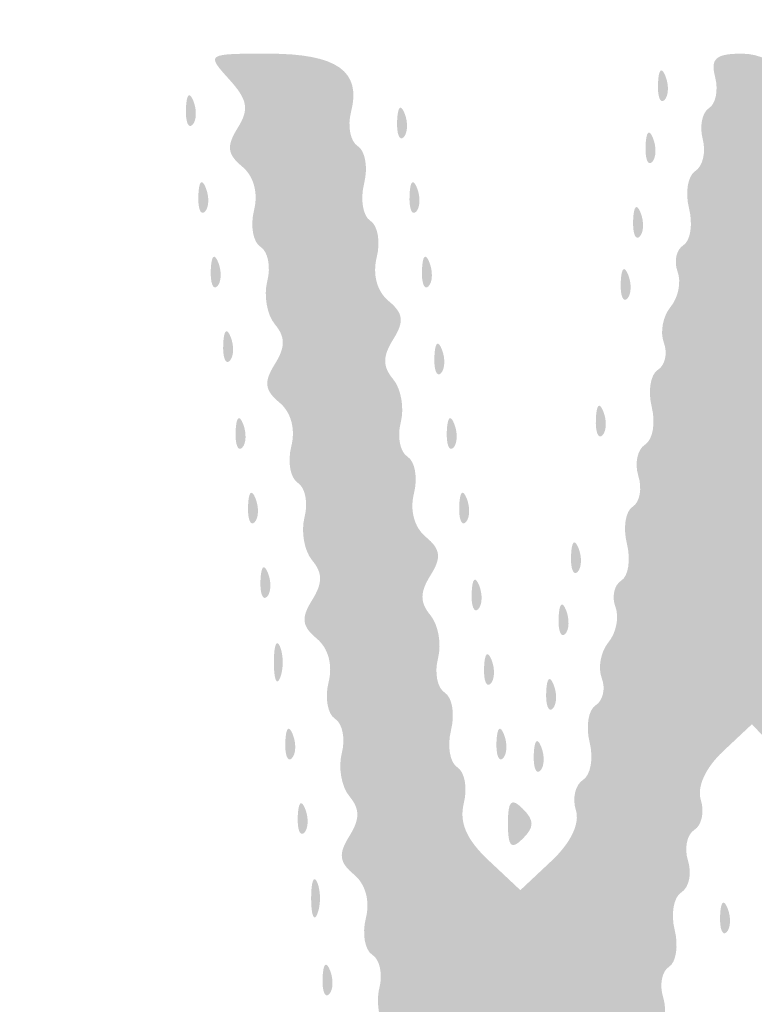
# Model space of a CAD drawing. Header units: inches. Extents: x -0.5 to 0.5, y -0.25 to 0.25.
# Tile 7 of 11: x 0.0116 to 0.0659, y 0.0757 to 0.1484. Entities that reach past the tile are written whole.
import ezdxf

# ---------------------------------------------------------------- set-up
doc = ezdxf.new("R2010")
doc.units = ezdxf.units.IN
doc.header["$MEASUREMENT"] = 0

msp = doc.modelspace()

# ---------------------------------------------------------------- hatches: boundary and pattern name
h = msp.add_hatch(color=7)
edge = h.paths.add_edge_path()
edge.add_spline(control_points=[(-0.465222, -0.249081), (-0.472662, -0.247598), (-0.482973, -0.242491), (-0.486813, -0.238387), (-0.490572, -0.23437), (-0.49569, -0.226856), (-0.497025, -0.223394), (-0.499893, -0.215956), (-0.5, -0.207898), (-0.5, 0.000939), (-0.5, 0.207199), (-0.499962, 0.211781), (-0.498202, 0.218664), (-0.495931, 0.227543), (-0.493097, 0.232374), (-0.486429, 0.238734), (-0.480047, 0.244822), (-0.477234, 0.246351), (-0.468148, 0.248675), (-0.461286, 0.25043), (-0.453751, 0.250459), (0.000736, 0.250459)], knot_values=[0, 0, 0, 0, 1, 1, 1, 2, 2, 2, 3, 3, 3, 4, 4, 4, 5, 5, 5, 6, 6, 6, 7, 7, 7, 7], degree=3, periodic=0)
edge.add_line((0.000736, 0.250459), (0.462646, 0.250459))
edge.add_line((0.462646, 0.250459), (0.469167, 0.248534))
edge.add_spline(control_points=[(0.469167, 0.248534), (0.477304, 0.246133), (0.480816, 0.244087), (0.486968, 0.238164), (0.493227, 0.232137), (0.495977, 0.227363), (0.498202, 0.218664), (0.499962, 0.211781), (0.5, 0.2072), (0.5, 0.001075), (0.5, -0.148444), (0.499706, -0.211233), (0.498986, -0.215521), (0.497, -0.227344), (0.488501, -0.238784), (0.477247, -0.244783), (0.465739, -0.250916), (0.504116, -0.250467), (-0.000769, -0.250373), (-0.375409, -0.250302), (-0.460279, -0.250066), (-0.465222, -0.249081)], knot_values=[0, 0, 0, 0, 1, 1, 1, 2, 2, 2, 3, 3, 3, 4, 4, 4, 5, 5, 5, 6, 6, 6, 7, 7, 7, 7], degree=3, periodic=0)
edge = h.paths.add_edge_path(flags=0)
edge.add_spline(control_points=[(0.464626, -0.247287), (0.472663, -0.245749), (0.481088, -0.241589), (0.486186, -0.236642), (0.491251, -0.231727), (0.495949, -0.222677), (0.497151, -0.215521), (0.497871, -0.211233), (0.498165, -0.148444), (0.498165, 0.001075), (0.498165, 0.2072), (0.498127, 0.211781), (0.496367, 0.218664), (0.494223, 0.227048), (0.491382, 0.232166), (0.486053, 0.237244), (0.480794, 0.242257), (0.476973, 0.244396), (0.469167, 0.2467)], knot_values=[0, 0, 0, 0, 1, 1, 1, 2, 2, 2, 3, 3, 3, 4, 4, 4, 5, 5, 5, 6, 6, 6, 6], degree=3, periodic=0)
edge.add_line((0.469167, 0.2467), (0.462646, 0.248624))
edge.add_line((0.462646, 0.248624), (0.000736, 0.248624))
edge.add_spline(control_points=[(0.000736, 0.248624), (-0.453751, 0.248624), (-0.461286, 0.248595), (-0.468148, 0.24684), (-0.476915, 0.244598), (-0.479912, 0.243044), (-0.485435, 0.237878), (-0.491205, 0.232481), (-0.494163, 0.227282), (-0.496367, 0.218664), (-0.498127, 0.211781), (-0.498165, 0.207199), (-0.498165, 0.000939), (-0.498165, -0.207898), (-0.498058, -0.215956), (-0.49519, -0.223394), (-0.494029, -0.226404), (-0.488972, -0.234063), (-0.485891, -0.237478), (-0.482959, -0.240728), (-0.472042, -0.245887), (-0.465222, -0.247246), (-0.460279, -0.248231), (-0.375409, -0.248467), (-0.000769, -0.248538), (0.397228, -0.248612), (0.458558, -0.248448), (0.464626, -0.247287)], knot_values=[0, 0, 0, 0, 1, 1, 1, 2, 2, 2, 3, 3, 3, 4, 4, 4, 5, 5, 5, 6, 6, 6, 7, 7, 7, 8, 8, 8, 9, 9, 9, 9], degree=3, periodic=0)
h = msp.add_hatch(color=7)
edge = h.paths.add_edge_path()
edge.add_spline(control_points=[(0.044661, 0.036594), (0.04491, 0.037546), (0.044664, 0.038603), (0.044113, 0.038944), (0.043563, 0.039284), (0.043347, 0.040496), (0.043634, 0.041638), (0.043959, 0.042936), (0.043612, 0.044164), (0.042708, 0.044915), (0.041563, 0.045865), (0.041491, 0.046391), (0.042365, 0.047444), (0.043191, 0.04844), (0.043209, 0.049187), (0.042434, 0.050427), (0.041866, 0.051338), (0.041617, 0.052909), (0.041881, 0.053919), (0.042146, 0.05493), (0.041911, 0.056035), (0.041361, 0.056375), (0.040811, 0.056715), (0.040595, 0.057927), (0.040881, 0.059069), (0.041207, 0.060367), (0.04086, 0.061595), (0.039956, 0.062346), (0.038843, 0.06327), (0.038753, 0.063839), (0.039565, 0.064818), (0.040376, 0.065795), (0.040276, 0.06647), (0.03913, 0.067736), (0.037963, 0.069025), (0.037881, 0.069624), (0.038751, 0.070494), (0.039601, 0.071344), (0.039612, 0.072007), (0.038797, 0.073312), (0.038211, 0.07425), (0.037947, 0.075845), (0.038212, 0.076855), (0.038476, 0.077865), (0.038242, 0.07897), (0.037691, 0.07931), (0.037141, 0.079651), (0.036925, 0.080863), (0.037212, 0.082005), (0.037532, 0.083282), (0.037196, 0.084526), (0.036339, 0.085238), (0.035242, 0.086148), (0.035169, 0.086754), (0.035995, 0.088077), (0.036784, 0.089341), (0.036784, 0.090075), (0.035992, 0.091028), (0.035413, 0.091726), (0.035164, 0.093158), (0.035439, 0.09421), (0.035715, 0.095262), (0.035489, 0.096402), (0.034939, 0.096742), (0.034389, 0.097082), (0.034173, 0.098294), (0.034459, 0.099436), (0.03478, 0.100713), (0.034444, 0.101958), (0.033586, 0.102669), (0.03249, 0.103579), (0.032416, 0.104185), (0.033243, 0.105508), (0.034032, 0.106772), (0.034031, 0.107506), (0.03324, 0.108459), (0.032661, 0.109157), (0.032412, 0.110589), (0.032687, 0.111641), (0.032962, 0.112694), (0.032737, 0.113833), (0.032187, 0.114173), (0.031636, 0.114513), (0.03142, 0.115726), (0.031707, 0.116867), (0.032028, 0.118145), (0.031692, 0.119389), (0.030834, 0.1201), (0.029737, 0.12101), (0.029664, 0.121616), (0.03049, 0.12294), (0.03128, 0.124204), (0.031279, 0.124937), (0.030488, 0.125891), (0.029909, 0.126589), (0.02966, 0.128021), (0.029935, 0.129073), (0.03021, 0.130125), (0.029985, 0.131264), (0.029434, 0.131604), (0.028884, 0.131944), (0.028668, 0.133157), (0.028955, 0.134299), (0.029275, 0.135576), (0.028939, 0.13682), (0.028082, 0.137532), (0.026977, 0.138449), (0.026909, 0.139042), (0.027753, 0.140394), (0.028612, 0.14177), (0.028488, 0.142463), (0.027111, 0.143985), (0.02541, 0.145865), (0.02542, 0.145872), (0.030021, 0.145872), (0.035078, 0.145872), (0.036908, 0.144581), (0.03612, 0.14157), (0.035845, 0.140517), (0.03607, 0.139378), (0.036621, 0.139038), (0.037171, 0.138698), (0.03738, 0.137458), (0.037085, 0.136282), (0.03679, 0.135107), (0.036996, 0.133868), (0.037544, 0.13353), (0.038091, 0.133192), (0.038304, 0.131981), (0.038018, 0.130839), (0.037697, 0.129562), (0.038033, 0.128318), (0.038891, 0.127606), (0.039987, 0.126696), (0.040061, 0.12609), (0.039234, 0.124767), (0.038445, 0.123503), (0.038446, 0.122769), (0.039237, 0.121816), (0.039816, 0.121118), (0.040065, 0.119686), (0.03979, 0.118634), (0.039515, 0.117582), (0.03974, 0.116443), (0.04029, 0.116102), (0.040841, 0.115762), (0.041057, 0.11455), (0.04077, 0.113408), (0.04045, 0.112131), (0.040785, 0.110887), (0.041643, 0.110175), (0.04274, 0.109265), (0.042813, 0.108659), (0.041987, 0.107336), (0.041197, 0.106072), (0.041198, 0.105338), (0.041989, 0.104385), (0.042569, 0.103687), (0.042817, 0.102255), (0.042542, 0.101203), (0.042267, 0.10015), (0.042492, 0.099011), (0.043043, 0.098671), (0.043593, 0.098331), (0.043802, 0.097091), (0.043507, 0.095915), (0.043212, 0.09474), (0.043418, 0.093501), (0.043966, 0.093163), (0.044513, 0.092825), (0.044731, 0.091634), (0.044451, 0.090516), (0.044092, 0.089088), (0.044637, 0.087829), (0.046282, 0.086284)], knot_values=[0, 0, 0, 0, 1, 1, 1, 2, 2, 2, 3, 3, 3, 4, 4, 4, 5, 5, 5, 6, 6, 6, 7, 7, 7, 8, 8, 8, 9, 9, 9, 10, 10, 10, 11, 11, 11, 12, 12, 12, 13, 13, 13, 14, 14, 14, 15, 15, 15, 16, 16, 16, 17, 17, 17, 18, 18, 18, 19, 19, 19, 20, 20, 20, 21, 21, 21, 22, 22, 22, 23, 23, 23, 24, 24, 24, 25, 25, 25, 26, 26, 26, 27, 27, 27, 28, 28, 28, 29, 29, 29, 30, 30, 30, 31, 31, 31, 32, 32, 32, 33, 33, 33, 34, 34, 34, 35, 35, 35, 36, 36, 36, 37, 37, 37, 38, 38, 38, 39, 39, 39, 40, 40, 40, 41, 41, 41, 42, 42, 42, 43, 43, 43, 44, 44, 44, 45, 45, 45, 46, 46, 46, 47, 47, 47, 48, 48, 48, 49, 49, 49, 50, 50, 50, 51, 51, 51, 52, 52, 52, 53, 53, 53, 54, 54, 54, 55, 55, 55, 56, 56, 56, 57, 57, 57, 58, 58, 58, 58], degree=3, periodic=0)
edge.add_line((0.046282, 0.086284), (0.048624, 0.084084))
edge.add_line((0.048624, 0.084084), (0.050926, 0.086247))
edge.add_spline(control_points=[(0.050926, 0.086247), (0.052351, 0.087585), (0.053036, 0.089015), (0.052723, 0.089999), (0.052446, 0.090873), (0.052682, 0.091875), (0.053248, 0.092225), (0.053814, 0.092575), (0.054036, 0.093822), (0.053741, 0.094998), (0.053446, 0.096173), (0.053647, 0.097409), (0.054188, 0.097743), (0.054728, 0.098077), (0.054929, 0.098981), (0.054634, 0.09975), (0.054338, 0.10052), (0.054563, 0.101712), (0.055133, 0.102398), (0.055702, 0.103085), (0.055934, 0.104258), (0.055647, 0.105005), (0.055361, 0.105752), (0.055554, 0.106628), (0.056078, 0.106951), (0.056601, 0.107275), (0.056788, 0.108501), (0.056493, 0.109677), (0.056198, 0.110852), (0.056388, 0.112081), (0.056915, 0.112406), (0.057442, 0.112732), (0.057633, 0.113755), (0.057339, 0.114679), (0.057046, 0.115603), (0.057269, 0.116646), (0.057835, 0.116995), (0.058401, 0.117345), (0.058623, 0.118593), (0.058328, 0.119769), (0.058033, 0.120944), (0.058234, 0.122179), (0.058775, 0.122514), (0.059316, 0.122848), (0.059516, 0.123751), (0.059221, 0.124521), (0.058926, 0.125291), (0.05915, 0.126482), (0.05972, 0.127169), (0.06029, 0.127855), (0.060521, 0.129028), (0.060234, 0.129775), (0.059948, 0.130523), (0.060141, 0.131399), (0.060665, 0.131722), (0.061188, 0.132046), (0.061375, 0.133272), (0.06108, 0.134448), (0.060785, 0.135623), (0.060994, 0.136863), (0.061544, 0.137203), (0.062095, 0.137543), (0.062342, 0.1386), (0.062093, 0.139552), (0.061844, 0.140504), (0.06205, 0.141536), (0.062551, 0.141846), (0.063053, 0.142155), (0.063259, 0.143188), (0.06301, 0.14414), (0.06265, 0.145517), (0.063058, 0.145872), (0.065003, 0.145872), (0.067674, 0.145872), (0.070018, 0.143117), (0.069189, 0.140955), (0.06891, 0.140229), (0.069125, 0.139362), (0.069666, 0.139027), (0.070206, 0.138693), (0.070408, 0.137458), (0.070113, 0.136282), (0.069817, 0.135107), (0.070024, 0.133868), (0.070571, 0.13353), (0.071119, 0.133192), (0.071325, 0.131953), (0.07103, 0.130778), (0.070735, 0.129602), (0.070957, 0.128354), (0.071523, 0.128005), (0.072089, 0.127655), (0.072312, 0.126612), (0.072018, 0.125688), (0.071725, 0.124764), (0.071916, 0.123741), (0.072443, 0.123415), (0.07297, 0.12309), (0.07316, 0.121862), (0.072865, 0.120686), (0.07257, 0.119511), (0.072776, 0.118272), (0.073324, 0.117934), (0.073871, 0.117596), (0.074077, 0.116357), (0.073782, 0.115181), (0.073487, 0.114006), (0.073674, 0.11278), (0.074198, 0.112456), (0.074721, 0.112133), (0.074915, 0.111257), (0.074628, 0.110509), (0.074341, 0.109762), (0.074573, 0.108589), (0.075143, 0.107903), (0.075712, 0.107216), (0.075919, 0.105978), (0.075601, 0.10515), (0.075284, 0.104323), (0.07549, 0.103085), (0.07606, 0.102398), (0.07663, 0.101712), (0.076854, 0.10052), (0.076559, 0.09975), (0.076263, 0.098981), (0.076464, 0.098077), (0.077005, 0.097743), (0.077546, 0.097409), (0.077747, 0.096173), (0.077452, 0.094998), (0.077157, 0.093822), (0.077379, 0.092575), (0.077945, 0.092225), (0.078511, 0.091875), (0.078712, 0.090763), (0.078391, 0.089753), (0.078001, 0.088523), (0.078498, 0.087183), (0.079899, 0.085692)], knot_values=[0, 0, 0, 0, 1, 1, 1, 2, 2, 2, 3, 3, 3, 4, 4, 4, 5, 5, 5, 6, 6, 6, 7, 7, 7, 8, 8, 8, 9, 9, 9, 10, 10, 10, 11, 11, 11, 12, 12, 12, 13, 13, 13, 14, 14, 14, 15, 15, 15, 16, 16, 16, 17, 17, 17, 18, 18, 18, 19, 19, 19, 20, 20, 20, 21, 21, 21, 22, 22, 22, 23, 23, 23, 24, 24, 24, 25, 25, 25, 26, 26, 26, 27, 27, 27, 28, 28, 28, 29, 29, 29, 30, 30, 30, 31, 31, 31, 32, 32, 32, 33, 33, 33, 34, 34, 34, 35, 35, 35, 36, 36, 36, 37, 37, 37, 38, 38, 38, 39, 39, 39, 40, 40, 40, 41, 41, 41, 42, 42, 42, 43, 43, 43, 44, 44, 44, 45, 45, 45, 46, 46, 46, 46], degree=3, periodic=0)
edge.add_line((0.079899, 0.085692), (0.081989, 0.083467))
edge.add_line((0.081989, 0.083467), (0.084618, 0.085985))
edge.add_spline(control_points=[(0.084618, 0.085985), (0.086499, 0.087787), (0.087102, 0.089079), (0.086739, 0.090526), (0.08646, 0.091638), (0.08668, 0.092825), (0.087227, 0.093163), (0.087774, 0.093501), (0.087981, 0.09474), (0.087686, 0.095915), (0.087391, 0.097091), (0.087597, 0.098329), (0.088144, 0.098668), (0.088692, 0.099006), (0.088898, 0.100245), (0.088603, 0.10142), (0.088308, 0.102596), (0.088514, 0.103834), (0.089062, 0.104172), (0.089609, 0.104511), (0.089816, 0.105749), (0.089521, 0.106925), (0.089225, 0.1081), (0.089432, 0.109339), (0.089979, 0.109677), (0.090527, 0.110015), (0.090733, 0.111254), (0.090438, 0.112429), (0.090143, 0.113605), (0.090349, 0.114843), (0.090897, 0.115181), (0.091444, 0.11552), (0.09165, 0.116758), (0.091355, 0.117934), (0.09106, 0.119109), (0.091267, 0.120348), (0.091814, 0.120686), (0.092361, 0.121024), (0.092568, 0.122263), (0.092273, 0.123438), (0.091978, 0.124614), (0.092184, 0.125852), (0.092732, 0.126191), (0.093279, 0.126529), (0.093485, 0.127767), (0.09319, 0.128943), (0.092895, 0.130118), (0.093102, 0.131357), (0.093649, 0.131695), (0.094196, 0.132034), (0.094403, 0.133272), (0.094108, 0.134448), (0.093813, 0.135623), (0.094022, 0.136863), (0.094572, 0.137203), (0.095122, 0.137543), (0.095369, 0.138601), (0.09512, 0.139552), (0.094871, 0.140504), (0.095145, 0.142312), (0.095728, 0.14357), (0.096552, 0.145347), (0.097483, 0.145859), (0.099899, 0.145864), (0.103947, 0.145874), (0.10603, 0.143398), (0.103932, 0.141072), (0.102832, 0.139854), (0.102745, 0.139188), (0.103554, 0.138212), (0.104367, 0.137234), (0.104276, 0.136664), (0.103163, 0.13574), (0.102259, 0.13499), (0.101912, 0.133761), (0.102238, 0.132464), (0.102525, 0.131322), (0.102311, 0.130111), (0.101764, 0.129773), (0.101217, 0.129434), (0.10101, 0.128196), (0.101305, 0.12702), (0.1016, 0.125845), (0.101391, 0.124605), (0.100841, 0.124265), (0.10029, 0.123924), (0.100056, 0.122819), (0.100321, 0.121809), (0.100585, 0.120799), (0.100321, 0.119204), (0.099735, 0.118266), (0.09892, 0.116961), (0.098931, 0.116298), (0.099781, 0.115448), (0.100651, 0.114578), (0.100569, 0.11398), (0.099402, 0.11269), (0.098256, 0.111424), (0.098156, 0.11075), (0.098967, 0.109772), (0.099779, 0.108793), (0.099689, 0.108224), (0.098576, 0.1073), (0.097672, 0.10655), (0.097325, 0.105321), (0.097651, 0.104023), (0.097937, 0.102882), (0.097724, 0.101671), (0.097177, 0.101332), (0.096629, 0.100994), (0.096423, 0.099755), (0.096718, 0.09858), (0.097013, 0.097404), (0.096807, 0.096166), (0.096259, 0.095828), (0.095712, 0.095489), (0.095506, 0.094251), (0.095801, 0.093075), (0.096096, 0.0919), (0.095889, 0.090661), (0.095342, 0.090323), (0.094795, 0.089985), (0.094588, 0.088746), (0.094883, 0.087571), (0.095178, 0.086395), (0.094969, 0.085155), (0.094419, 0.084815), (0.093868, 0.084475), (0.093643, 0.083336), (0.093918, 0.082284), (0.094194, 0.081232), (0.093945, 0.0798), (0.093365, 0.079102), (0.092574, 0.078148), (0.092573, 0.077415), (0.093363, 0.076151), (0.094189, 0.074827), (0.094116, 0.074222), (0.093019, 0.073311), (0.092162, 0.0726), (0.091826, 0.071356), (0.092146, 0.070078), (0.092433, 0.068937), (0.092219, 0.067726), (0.091672, 0.067387), (0.091125, 0.067049), (0.090918, 0.065811), (0.091213, 0.064635), (0.091508, 0.06346), (0.091302, 0.062221), (0.090755, 0.061883), (0.090207, 0.061544), (0.090001, 0.060306), (0.090296, 0.05913), (0.090591, 0.057955), (0.090382, 0.056715), (0.089832, 0.056375), (0.089281, 0.056035), (0.089047, 0.05493), (0.089311, 0.053919), (0.089576, 0.052909), (0.089312, 0.051314), (0.088726, 0.050376), (0.087911, 0.049071), (0.087922, 0.048408), (0.088772, 0.047558), (0.089642, 0.046688), (0.08956, 0.04609), (0.088393, 0.0448), (0.087247, 0.043534), (0.087147, 0.04286), (0.087958, 0.041882), (0.08877, 0.040903), (0.088679, 0.040333), (0.087562, 0.039406), (0.086764, 0.038744), (0.086307, 0.03745), (0.086548, 0.036532), (0.086931, 0.035065), (0.086364, 0.034862), (0.081882, 0.034862), (0.07687, 0.034862), (0.076809, 0.034894), (0.078409, 0.036663), (0.079486, 0.037852), (0.079796, 0.03902), (0.079324, 0.040103), (0.078931, 0.041005), (0.0787, 0.04229), (0.07881, 0.042958), (0.078921, 0.043626), (0.078566, 0.044709), (0.078022, 0.045365), (0.077478, 0.04602), (0.077274, 0.047186), (0.07757, 0.047956), (0.077865, 0.048726), (0.077664, 0.049629), (0.077123, 0.049963), (0.076583, 0.050298), (0.076381, 0.051533), (0.076676, 0.052708), (0.076972, 0.053884), (0.07675, 0.055132), (0.076184, 0.055482), (0.075618, 0.055832), (0.075395, 0.056874), (0.075688, 0.057798), (0.075981, 0.058722), (0.07579, 0.059745), (0.075263, 0.060071), (0.074736, 0.060396), (0.074547, 0.061625), (0.074842, 0.0628), (0.075137, 0.063976), (0.074915, 0.065224), (0.074349, 0.065573), (0.073783, 0.065923), (0.07356, 0.066966), (0.073853, 0.06789), (0.074147, 0.068814), (0.073955, 0.069837), (0.073428, 0.070163), (0.072901, 0.070488), (0.072712, 0.071716), (0.073007, 0.072892), (0.073302, 0.074067), (0.07308, 0.075315), (0.072514, 0.075665), (0.071948, 0.076015), (0.071725, 0.077057), (0.072018, 0.077982), (0.072312, 0.078906), (0.072105, 0.079938), (0.07156, 0.080275), (0.071014, 0.080612), (0.070817, 0.081676), (0.071123, 0.082638), (0.071428, 0.0836), (0.071349, 0.084907), (0.070948, 0.085542), (0.070546, 0.086177), (0.070153, 0.087859), (0.070075, 0.089279), (0.069997, 0.090699), (0.068987, 0.092869), (0.06783, 0.094101)], knot_values=[0, 0, 0, 0, 1, 1, 1, 2, 2, 2, 3, 3, 3, 4, 4, 4, 5, 5, 5, 6, 6, 6, 7, 7, 7, 8, 8, 8, 9, 9, 9, 10, 10, 10, 11, 11, 11, 12, 12, 12, 13, 13, 13, 14, 14, 14, 15, 15, 15, 16, 16, 16, 17, 17, 17, 18, 18, 18, 19, 19, 19, 20, 20, 20, 21, 21, 21, 22, 22, 22, 23, 23, 23, 24, 24, 24, 25, 25, 25, 26, 26, 26, 27, 27, 27, 28, 28, 28, 29, 29, 29, 30, 30, 30, 31, 31, 31, 32, 32, 32, 33, 33, 33, 34, 34, 34, 35, 35, 35, 36, 36, 36, 37, 37, 37, 38, 38, 38, 39, 39, 39, 40, 40, 40, 41, 41, 41, 42, 42, 42, 43, 43, 43, 44, 44, 44, 45, 45, 45, 46, 46, 46, 47, 47, 47, 48, 48, 48, 49, 49, 49, 50, 50, 50, 51, 51, 51, 52, 52, 52, 53, 53, 53, 54, 54, 54, 55, 55, 55, 56, 56, 56, 57, 57, 57, 58, 58, 58, 59, 59, 59, 60, 60, 60, 61, 61, 61, 62, 62, 62, 63, 63, 63, 64, 64, 64, 65, 65, 65, 66, 66, 66, 67, 67, 67, 68, 68, 68, 69, 69, 69, 70, 70, 70, 71, 71, 71, 72, 72, 72, 73, 73, 73, 74, 74, 74, 75, 75, 75, 76, 76, 76, 77, 77, 77, 78, 78, 78, 79, 79, 79, 80, 80, 80, 81, 81, 81, 82, 82, 82, 82], degree=3, periodic=0)
edge.add_line((0.06783, 0.094101), (0.065726, 0.096341))
edge.add_line((0.065726, 0.096341), (0.063588, 0.094333))
edge.add_spline(control_points=[(0.063588, 0.094333), (0.062289, 0.093112), (0.061649, 0.091702), (0.061955, 0.090735), (0.062233, 0.089861), (0.062014, 0.088869), (0.061468, 0.088532), (0.060922, 0.088195), (0.060716, 0.087163), (0.061009, 0.086239), (0.061303, 0.085314), (0.061079, 0.084272), (0.060513, 0.083922), (0.059947, 0.083572), (0.059726, 0.082324), (0.060021, 0.081149), (0.060316, 0.079973), (0.060126, 0.078745), (0.059599, 0.078419), (0.059072, 0.078094), (0.058881, 0.077071), (0.059174, 0.076147), (0.059468, 0.075223), (0.059245, 0.07418), (0.058679, 0.07383), (0.058113, 0.073481), (0.057891, 0.072233), (0.058186, 0.071057), (0.058481, 0.069882), (0.058291, 0.068653), (0.057764, 0.068328), (0.057237, 0.068002), (0.057046, 0.066979), (0.057339, 0.066055), (0.057633, 0.065131), (0.05741, 0.064088), (0.056844, 0.063739), (0.056278, 0.063389), (0.056056, 0.062141), (0.056351, 0.060965), (0.056646, 0.05979), (0.056456, 0.058562), (0.055929, 0.058236), (0.055402, 0.05791), (0.055211, 0.056888), (0.055505, 0.055963), (0.055798, 0.055039), (0.055575, 0.053997), (0.055009, 0.053647), (0.054443, 0.053297), (0.054221, 0.052049), (0.054516, 0.050874), (0.054811, 0.049698), (0.054621, 0.04847), (0.054094, 0.048144), (0.053568, 0.047818), (0.053376, 0.046796), (0.05367, 0.045872), (0.053963, 0.044947), (0.05374, 0.043905), (0.053174, 0.043555), (0.052608, 0.043205), (0.052386, 0.041957), (0.052681, 0.040782), (0.052976, 0.039606), (0.052775, 0.038371), (0.052234, 0.038037), (0.051694, 0.037703), (0.051473, 0.036852), (0.051744, 0.036146), (0.052119, 0.035167), (0.051284, 0.034862), (0.048222, 0.034862), (0.04474, 0.034862), (0.044268, 0.035092), (0.044661, 0.036594)], knot_values=[0, 0, 0, 0, 1, 1, 1, 2, 2, 2, 3, 3, 3, 4, 4, 4, 5, 5, 5, 6, 6, 6, 7, 7, 7, 8, 8, 8, 9, 9, 9, 10, 10, 10, 11, 11, 11, 12, 12, 12, 13, 13, 13, 14, 14, 14, 15, 15, 15, 16, 16, 16, 17, 17, 17, 18, 18, 18, 19, 19, 19, 20, 20, 20, 21, 21, 21, 22, 22, 22, 23, 23, 23, 24, 24, 24, 25, 25, 25, 25], degree=3, periodic=0)
h = msp.add_hatch(color=7)
edge = h.paths.add_edge_path()
edge.add_spline(control_points=[(0.058788, 0.143654), (0.058832, 0.144723), (0.059049, 0.144941), (0.059342, 0.144209), (0.059607, 0.143546), (0.059575, 0.142755), (0.05927, 0.14245), (0.058965, 0.142145), (0.058748, 0.142687), (0.058788, 0.143654)], knot_values=[0, 0, 0, 0, 1, 1, 1, 2, 2, 2, 3, 3, 3, 3], degree=3, periodic=0)
h = msp.add_hatch(color=7)
edge = h.paths.add_edge_path()
edge.add_spline(control_points=[(0.023926, 0.14182), (0.02397, 0.142888), (0.024187, 0.143106), (0.02448, 0.142374), (0.024745, 0.141712), (0.024712, 0.14092), (0.024407, 0.140615), (0.024103, 0.140311), (0.023886, 0.140852), (0.023926, 0.14182)], knot_values=[0, 0, 0, 0, 1, 1, 1, 2, 2, 2, 3, 3, 3, 3], degree=3, periodic=0)
h = msp.add_hatch(color=7)
edge = h.paths.add_edge_path()
edge.add_spline(control_points=[(0.039522, 0.140902), (0.039566, 0.141971), (0.039783, 0.142188), (0.040076, 0.141456), (0.040341, 0.140794), (0.040309, 0.140003), (0.040004, 0.139698), (0.039699, 0.139393), (0.039482, 0.139935), (0.039522, 0.140902)], knot_values=[0, 0, 0, 0, 1, 1, 1, 2, 2, 2, 3, 3, 3, 3], degree=3, periodic=0)
h = msp.add_hatch(color=7)
edge = h.paths.add_edge_path()
edge.add_spline(control_points=[(0.057871, 0.139067), (0.057915, 0.140136), (0.058132, 0.140353), (0.058425, 0.139622), (0.05869, 0.138959), (0.058657, 0.138168), (0.058352, 0.137863), (0.058048, 0.137558), (0.057831, 0.1381), (0.057871, 0.139067)], knot_values=[0, 0, 0, 0, 1, 1, 1, 2, 2, 2, 3, 3, 3, 3], degree=3, periodic=0)
h = msp.add_hatch(color=7)
edge = h.paths.add_edge_path()
edge.add_spline(control_points=[(0.024843, 0.135398), (0.024887, 0.136466), (0.025104, 0.136684), (0.025397, 0.135952), (0.025662, 0.13529), (0.02563, 0.134498), (0.025325, 0.134193), (0.02502, 0.133889), (0.024803, 0.13443), (0.024843, 0.135398)], knot_values=[0, 0, 0, 0, 1, 1, 1, 2, 2, 2, 3, 3, 3, 3], degree=3, periodic=0)
h = msp.add_hatch(color=7)
edge = h.paths.add_edge_path()
edge.add_spline(control_points=[(0.040439, 0.135398), (0.040483, 0.136466), (0.040701, 0.136684), (0.040994, 0.135952), (0.041259, 0.13529), (0.041226, 0.134498), (0.040921, 0.134193), (0.040616, 0.133889), (0.0404, 0.13443), (0.040439, 0.135398)], knot_values=[0, 0, 0, 0, 1, 1, 1, 2, 2, 2, 3, 3, 3, 3], degree=3, periodic=0)
h = msp.add_hatch(color=7)
edge = h.paths.add_edge_path()
edge.add_spline(control_points=[(0.056953, 0.133563), (0.056997, 0.134631), (0.057215, 0.134849), (0.057507, 0.134117), (0.057772, 0.133455), (0.05774, 0.132663), (0.057435, 0.132359), (0.05713, 0.132054), (0.056913, 0.132596), (0.056953, 0.133563)], knot_values=[0, 0, 0, 0, 1, 1, 1, 2, 2, 2, 3, 3, 3, 3], degree=3, periodic=0)
h = msp.add_hatch(color=7)
edge = h.paths.add_edge_path()
edge.add_spline(control_points=[(0.025761, 0.129893), (0.025805, 0.130962), (0.026022, 0.131179), (0.026315, 0.130447), (0.02658, 0.129785), (0.026547, 0.128994), (0.026242, 0.128689), (0.025937, 0.128384), (0.025721, 0.128926), (0.025761, 0.129893)], knot_values=[0, 0, 0, 0, 1, 1, 1, 2, 2, 2, 3, 3, 3, 3], degree=3, periodic=0)
h = msp.add_hatch(color=7)
edge = h.paths.add_edge_path()
edge.add_spline(control_points=[(0.041357, 0.129893), (0.041401, 0.130962), (0.041618, 0.131179), (0.041911, 0.130447), (0.042176, 0.129785), (0.042144, 0.128994), (0.041839, 0.128689), (0.041534, 0.128384), (0.041317, 0.128926), (0.041357, 0.129893)], knot_values=[0, 0, 0, 0, 1, 1, 1, 2, 2, 2, 3, 3, 3, 3], degree=3, periodic=0)
h = msp.add_hatch(color=7)
edge = h.paths.add_edge_path()
edge.add_spline(control_points=[(0.056036, 0.128976), (0.05608, 0.130044), (0.056297, 0.130262), (0.05659, 0.12953), (0.056855, 0.128868), (0.056822, 0.128076), (0.056518, 0.127771), (0.056213, 0.127467), (0.055996, 0.128008), (0.056036, 0.128976)], knot_values=[0, 0, 0, 0, 1, 1, 1, 2, 2, 2, 3, 3, 3, 3], degree=3, periodic=0)
h = msp.add_hatch(color=7)
edge = h.paths.add_edge_path()
edge.add_spline(control_points=[(0.026678, 0.124388), (0.026722, 0.125457), (0.026939, 0.125675), (0.027232, 0.124943), (0.027497, 0.12428), (0.027465, 0.123489), (0.02716, 0.123184), (0.026855, 0.122879), (0.026638, 0.123421), (0.026678, 0.124388)], knot_values=[0, 0, 0, 0, 1, 1, 1, 2, 2, 2, 3, 3, 3, 3], degree=3, periodic=0)
h = msp.add_hatch(color=7)
edge = h.paths.add_edge_path()
edge.add_spline(control_points=[(0.042274, 0.123471), (0.042318, 0.12454), (0.042536, 0.124757), (0.042829, 0.124025), (0.043094, 0.123363), (0.043061, 0.122572), (0.042756, 0.122267), (0.042451, 0.121962), (0.042234, 0.122504), (0.042274, 0.123471)], knot_values=[0, 0, 0, 0, 1, 1, 1, 2, 2, 2, 3, 3, 3, 3], degree=3, periodic=0)
h = msp.add_hatch(color=7)
edge = h.paths.add_edge_path()
edge.add_spline(control_points=[(0.054201, 0.118884), (0.054245, 0.119953), (0.054462, 0.12017), (0.054755, 0.119438), (0.05502, 0.118776), (0.054988, 0.117985), (0.054683, 0.11768), (0.054378, 0.117375), (0.054161, 0.117917), (0.054201, 0.118884)], knot_values=[0, 0, 0, 0, 1, 1, 1, 2, 2, 2, 3, 3, 3, 3], degree=3, periodic=0)
h = msp.add_hatch(color=7)
edge = h.paths.add_edge_path()
edge.add_spline(control_points=[(0.027595, 0.117966), (0.027639, 0.119035), (0.027857, 0.119253), (0.02815, 0.118521), (0.028415, 0.117858), (0.028382, 0.117067), (0.028077, 0.116762), (0.027772, 0.116457), (0.027556, 0.116999), (0.027595, 0.117966)], knot_values=[0, 0, 0, 0, 1, 1, 1, 2, 2, 2, 3, 3, 3, 3], degree=3, periodic=0)
h = msp.add_hatch(color=7)
edge = h.paths.add_edge_path()
edge.add_spline(control_points=[(0.043192, 0.117966), (0.043236, 0.119035), (0.043453, 0.119253), (0.043746, 0.118521), (0.044011, 0.117858), (0.043978, 0.117067), (0.043674, 0.116762), (0.043369, 0.116457), (0.043152, 0.116999), (0.043192, 0.117966)], knot_values=[0, 0, 0, 0, 1, 1, 1, 2, 2, 2, 3, 3, 3, 3], degree=3, periodic=0)
h = msp.add_hatch(color=7)
edge = h.paths.add_edge_path()
edge.add_spline(control_points=[(0.028513, 0.112462), (0.028557, 0.113531), (0.028774, 0.113748), (0.029067, 0.113016), (0.029332, 0.112354), (0.0293, 0.111562), (0.028995, 0.111258), (0.02869, 0.110953), (0.028473, 0.111495), (0.028513, 0.112462)], knot_values=[0, 0, 0, 0, 1, 1, 1, 2, 2, 2, 3, 3, 3, 3], degree=3, periodic=0)
h = msp.add_hatch(color=7)
edge = h.paths.add_edge_path()
edge.add_spline(control_points=[(0.044109, 0.112462), (0.044153, 0.113531), (0.044371, 0.113748), (0.044663, 0.113016), (0.044928, 0.112354), (0.044896, 0.111562), (0.044591, 0.111258), (0.044286, 0.110953), (0.044069, 0.111495), (0.044109, 0.112462)], knot_values=[0, 0, 0, 0, 1, 1, 1, 2, 2, 2, 3, 3, 3, 3], degree=3, periodic=0)
h = msp.add_hatch(color=7)
edge = h.paths.add_edge_path()
edge.add_spline(control_points=[(0.052366, 0.108792), (0.05241, 0.109861), (0.052627, 0.110078), (0.05292, 0.109346), (0.053185, 0.108684), (0.053153, 0.107893), (0.052848, 0.107588), (0.052543, 0.107283), (0.052326, 0.107825), (0.052366, 0.108792)], knot_values=[0, 0, 0, 0, 1, 1, 1, 2, 2, 2, 3, 3, 3, 3], degree=3, periodic=0)
h = msp.add_hatch(color=7)
edge = h.paths.add_edge_path()
edge.add_spline(control_points=[(0.02943, 0.106957), (0.029474, 0.108026), (0.029692, 0.108243), (0.029985, 0.107511), (0.03025, 0.106849), (0.030217, 0.106058), (0.029912, 0.105753), (0.029607, 0.105448), (0.02939, 0.10599), (0.02943, 0.106957)], knot_values=[0, 0, 0, 0, 1, 1, 1, 2, 2, 2, 3, 3, 3, 3], degree=3, periodic=0)
h = msp.add_hatch(color=7)
edge = h.paths.add_edge_path()
edge.add_spline(control_points=[(0.045027, 0.10604), (0.045071, 0.107109), (0.045288, 0.107326), (0.045581, 0.106594), (0.045846, 0.105932), (0.045813, 0.10514), (0.045508, 0.104836), (0.045204, 0.104531), (0.044987, 0.105073), (0.045027, 0.10604)], knot_values=[0, 0, 0, 0, 1, 1, 1, 2, 2, 2, 3, 3, 3, 3], degree=3, periodic=0)
h = msp.add_hatch(color=7)
edge = h.paths.add_edge_path()
edge.add_spline(control_points=[(0.051449, 0.104205), (0.051493, 0.105274), (0.05171, 0.105491), (0.052003, 0.104759), (0.052268, 0.104097), (0.052235, 0.103306), (0.05193, 0.103001), (0.051626, 0.102696), (0.051409, 0.103238), (0.051449, 0.104205)], knot_values=[0, 0, 0, 0, 1, 1, 1, 2, 2, 2, 3, 3, 3, 3], degree=3, periodic=0)
h = msp.add_hatch(color=7)
edge = h.paths.add_edge_path()
edge.add_spline(control_points=[(0.03042, 0.100917), (0.03042, 0.102179), (0.030628, 0.102695), (0.030883, 0.102064), (0.031137, 0.101433), (0.031137, 0.100401), (0.030883, 0.099771), (0.030628, 0.09914), (0.03042, 0.099656), (0.03042, 0.100917)], knot_values=[0, 0, 0, 0, 1, 1, 1, 2, 2, 2, 3, 3, 3, 3], degree=3, periodic=0)
h = msp.add_hatch(color=7)
edge = h.paths.add_edge_path()
edge.add_spline(control_points=[(0.045944, 0.100535), (0.045988, 0.101604), (0.046205, 0.101821), (0.046498, 0.101089), (0.046763, 0.100427), (0.046731, 0.099636), (0.046426, 0.099331), (0.046121, 0.099026), (0.045904, 0.099568), (0.045944, 0.100535)], knot_values=[0, 0, 0, 0, 1, 1, 1, 2, 2, 2, 3, 3, 3, 3], degree=3, periodic=0)
h = msp.add_hatch(color=7)
edge = h.paths.add_edge_path()
edge.add_spline(control_points=[(0.050531, 0.0987), (0.050575, 0.099769), (0.050793, 0.099986), (0.051085, 0.099255), (0.05135, 0.098592), (0.051318, 0.097801), (0.051013, 0.097496), (0.050708, 0.097191), (0.050491, 0.097733), (0.050531, 0.0987)], knot_values=[0, 0, 0, 0, 1, 1, 1, 2, 2, 2, 3, 3, 3, 3], degree=3, periodic=0)
h = msp.add_hatch(color=7)
edge = h.paths.add_edge_path()
edge.add_spline(control_points=[(0.031265, 0.095031), (0.031309, 0.096099), (0.031527, 0.096317), (0.031819, 0.095585), (0.032084, 0.094923), (0.032052, 0.094131), (0.031747, 0.093826), (0.031442, 0.093522), (0.031225, 0.094063), (0.031265, 0.095031)], knot_values=[0, 0, 0, 0, 1, 1, 1, 2, 2, 2, 3, 3, 3, 3], degree=3, periodic=0)
h = msp.add_hatch(color=7)
edge = h.paths.add_edge_path()
edge.add_spline(control_points=[(0.046861, 0.095031), (0.046905, 0.096099), (0.047123, 0.096317), (0.047416, 0.095585), (0.047681, 0.094923), (0.047648, 0.094131), (0.047343, 0.093826), (0.047038, 0.093522), (0.046822, 0.094063), (0.046861, 0.095031)], knot_values=[0, 0, 0, 0, 1, 1, 1, 2, 2, 2, 3, 3, 3, 3], degree=3, periodic=0)
h = msp.add_hatch(color=7)
edge = h.paths.add_edge_path()
edge.add_spline(control_points=[(0.049614, 0.094113), (0.049658, 0.095182), (0.049875, 0.095399), (0.050168, 0.094667), (0.050433, 0.094005), (0.0504, 0.093214), (0.050096, 0.092909), (0.049791, 0.092604), (0.049574, 0.093146), (0.049614, 0.094113)], knot_values=[0, 0, 0, 0, 1, 1, 1, 2, 2, 2, 3, 3, 3, 3], degree=3, periodic=0)
h = msp.add_hatch(color=7)
edge = h.paths.add_edge_path()
edge.add_spline(control_points=[(0.047706, 0.088991), (0.047706, 0.090703), (0.047951, 0.090948), (0.048807, 0.090092), (0.049664, 0.089235), (0.049664, 0.088746), (0.048807, 0.08789), (0.047951, 0.087034), (0.047706, 0.087278), (0.047706, 0.088991)], knot_values=[0, 0, 0, 0, 1, 1, 1, 2, 2, 2, 3, 3, 3, 3], degree=3, periodic=0)
h = msp.add_hatch(color=7)
edge = h.paths.add_edge_path()
edge.add_spline(control_points=[(0.032183, 0.089526), (0.032227, 0.090595), (0.032444, 0.090812), (0.032737, 0.09008), (0.033002, 0.089418), (0.032969, 0.088627), (0.032664, 0.088322), (0.03236, 0.088017), (0.032143, 0.088559), (0.032183, 0.089526)], knot_values=[0, 0, 0, 0, 1, 1, 1, 2, 2, 2, 3, 3, 3, 3], degree=3, periodic=0)
h = msp.add_hatch(color=7)
edge = h.paths.add_edge_path()
edge.add_spline(control_points=[(0.033172, 0.083486), (0.033172, 0.084748), (0.033381, 0.085264), (0.033635, 0.084633), (0.03389, 0.084002), (0.03389, 0.08297), (0.033635, 0.082339), (0.033381, 0.081709), (0.033172, 0.082225), (0.033172, 0.083486)], knot_values=[0, 0, 0, 0, 1, 1, 1, 2, 2, 2, 3, 3, 3, 3], degree=3, periodic=0)
h = msp.add_hatch(color=7)
edge = h.paths.add_edge_path()
edge.add_spline(control_points=[(0.063375, 0.082187), (0.063419, 0.083255), (0.063637, 0.083473), (0.063929, 0.082741), (0.064194, 0.082079), (0.064162, 0.081287), (0.063857, 0.080982), (0.063552, 0.080678), (0.063335, 0.081219), (0.063375, 0.082187)], knot_values=[0, 0, 0, 0, 1, 1, 1, 2, 2, 2, 3, 3, 3, 3], degree=3, periodic=0)
h = msp.add_hatch(color=7)
edge = h.paths.add_edge_path()
edge.add_spline(control_points=[(0.034017, 0.077599), (0.034061, 0.078668), (0.034279, 0.078886), (0.034572, 0.078154), (0.034837, 0.077491), (0.034804, 0.0767), (0.034499, 0.076395), (0.034194, 0.07609), (0.033978, 0.076632), (0.034017, 0.077599)], knot_values=[0, 0, 0, 0, 1, 1, 1, 2, 2, 2, 3, 3, 3, 3], degree=3, periodic=0)

doc.saveas('drawing.dxf')
